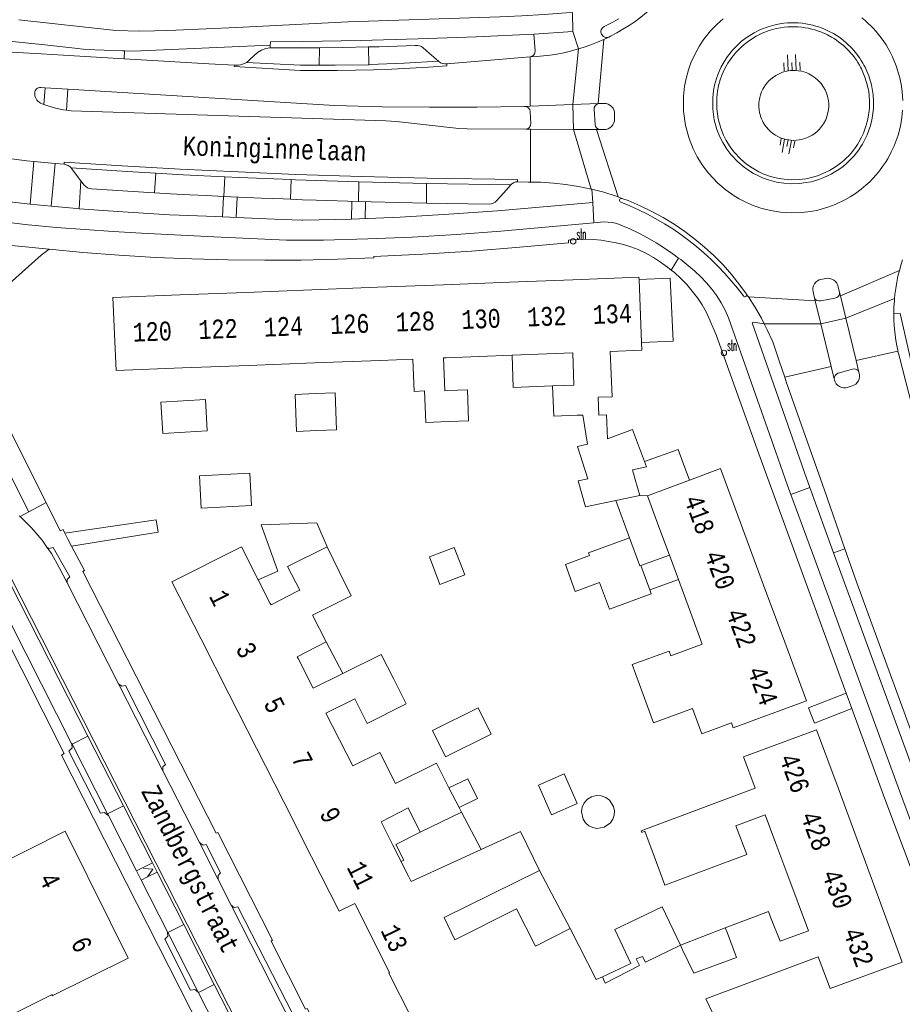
# Model space of a CAD drawing. Header units: metres. Extents: x 196790 to 198335, y 354523 to 356036.
# Tile 83 of 108: x 197816 to 197900, y 355072 to 355166. Entities that reach past the tile are written whole.
import ezdxf

# ---------------------------------------------------------------- set-up
doc = ezdxf.new("R2010")
doc.units = ezdxf.units.M
doc.linetypes.add('DGN Style 2', pattern=[186.027128, 111.616277, -74.410851])
doc.linetypes.add('DGN Style 3', pattern=[260.437979, 186.027128, -74.410851])
for name, color, linetype, lineweight in [('afdak', 252, 'DGN Style 2', 18), ('bij- of bedrijfsgebouw', 252, 'Continuous', 18), ('carport', 252, 'Continuous', 18), ('functiescheiding', 252, 'Continuous', 18), ('hoofdgebouw', 252, 'Continuous', 18), ('huisnummer BAG', 252, 'Continuous', 18), ('kant asfaltverharding', 252, 'Continuous', 18), ('kant betonverharding', 252, 'Continuous', 18), ('kant klinkerverharding', 252, 'Continuous', 18), ('kant tegelverharding', 252, 'Continuous', 18), ('molgoot', 252, 'DGN Style 3', 18), ('raster', 252, 'Continuous', 18), ('straatnaam', 252, 'Continuous', 18), ('straatnaambord', 252, 'Continuous', 18), ('T22_brandgang', 252, 'DGN Style 2', 18), ('taludlijn', 252, 'Continuous', 18), ('taludsymbool', 252, 'Continuous', 18), ('tuinhuis', 252, 'DGN Style 2', 18), ('vlakafsluiter grijs', 252, 'DGN Style 2', 18)]:
    doc.layers.add(name, color=color, linetype=linetype, lineweight=lineweight)
doc.styles.add('Style-Courier New', font='cour.ttf')
doc.styles.add('Style-simplex', font='simplex.shx')

# ---------------------------------------------------------------- blocks, each defined once
blk = doc.blocks.new('TA')
at = {"layer": 'taludsymbool', "linetype": 'Continuous', "lineweight": 0}
for p, q in [((-0.5, 0), (-0.5, -0.5)), ((-0.25, 0), (-0.25, -1)), ((0, 0), (0, -0.5)), ((0.25, 0), (0.25, -1)), ((0.5, 0), (0.5, -0.5))]:
    blk.add_line(p, q, dxfattribs=at)
blk = doc.blocks.new('S435')
at = {"layer": 'straatnaambord', "color": 7, "linetype": 'Continuous', "lineweight": 0}
blk.add_circle((0, 0), 0.263, dxfattribs=at)
blk.add_circle((0, 0), 0.263, dxfattribs=at)
at = {"layer": 'straatnaambord', "color": 7, "linetype": 'Continuous', "lineweight": 0, "style": 'Style-simplex', "width": 0.428569}
blk.add_text('stn', height=1.05, dxfattribs=at).set_placement((0.324, 0.185))

msp = doc.modelspace()

# ---------------------------------------------------------------- linework, layer by layer
at = {"layer": 'afdak'}
for p, q in [((197874.117, 355116.091), (197872.8, 355119.656)), ((197875.202, 355113.438), (197877.924, 355114.443)), ((197840.531, 355112.912), (197838.663, 355112.095)), ((197876.048, 355111.117), (197878.791, 355112.098)), ((197845.165, 355106.161), (197846.733, 355103.12)), ((197859.675, 355099.853), (197855.303, 355097.684)), ((197860.923, 355097.337), (197859.675, 355099.853)), ((197855.303, 355097.684), (197856.551, 355095.167)), ((197856.551, 355095.167), (197860.923, 355097.337)), ((197859.954, 355086.312), (197858.072, 355089.868)), ((197868.456, 355078.763), (197865.539, 355084.302)), ((197883.27, 355078.833), (197878.977, 355077.179))]:
    msp.add_line(p, q, dxfattribs=at)
at = {"layer": 'afdak', "flags": 128}
for points in [[(197875.027, 355140.778), (197878.01, 355140.913), (197878.283, 355134.887), (197875.27, 355134.751)], [(197862.913, 355133.535), (197863.012, 355130.458), (197866.781, 355130.61)], [(197840.531, 355112.912), (197838.955, 355117.326), (197844.262, 355117.525), (197845.232, 355115.232)], [(197856.881, 355092.202), (197858.674, 355093.073), (197859.596, 355091.173), (197857.841, 355090.321)], [(197854.116, 355087.973), (197851.804, 355086.804), (197852.576, 355085.277), (197852.323, 355085.149)], [(197878.977, 355077.179), (197877.25, 355080.824), (197872.704, 355078.67), (197874.24, 355075.426), (197871.556, 355074.155)]]:
    msp.add_lwpolyline(points, dxfattribs=at)
at = {"layer": 'bij- of bedrijfsgebouw'}
for p, q in [((197866.781, 355130.61), (197868.813, 355130.688)), ((197874.669, 355121.68), (197874.408, 355122.597)), ((197875.107, 355120.138), (197874.669, 355121.68)), ((197872.8, 355119.656), (197875.107, 355120.138)), ((197875.11, 355113.404), (197874.117, 355116.091)), ((197841.449, 355113.365), (197845.232, 355115.232)), ((197845.232, 355115.232), (197846.378, 355112.889)), ((197841.449, 355113.365), (197842.627, 355111.086)), ((197875.202, 355113.438), (197875.11, 355113.404)), ((197876.048, 355111.117), (197875.202, 355113.438)), ((197876.187, 355110.737), (197876.048, 355111.117)), ((197856.881, 355092.202), (197857.841, 355090.321)), ((197852.978, 355090.307), (197854.116, 355087.973)), ((197884.281, 355088.571), (197885.322, 355085.84)), ((197888.507, 355077.552), (197887.595, 355079.858)), ((197884.323, 355076), (197883.463, 355078.316))]:
    msp.add_line(p, q, dxfattribs=at)
at = {"layer": 'bij- of bedrijfsgebouw', "flags": 128}
for points in [[(197844.269, 355126.338), (197842.319, 355126.263), (197842.183, 355129.798), (197844.138, 355129.873)], [(197844.269, 355126.338), (197846.139, 355126.41), (197846.002, 355129.944), (197844.138, 355129.873)], [(197856.845, 355127.209), (197858.748, 355127.282), (197858.634, 355130.235), (197856.735, 355130.162)], [(197869.136, 355127.8), (197866.892, 355127.714), (197866.781, 355130.61)], [(197831.496, 355129.182), (197829.369, 355129.056), (197829.545, 355126.076), (197831.672, 355126.202)], [(197831.496, 355129.182), (197833.622, 355129.307), (197833.798, 355126.327), (197831.672, 355126.202)], [(197838.031, 355119.185), (197837.868, 355122.266), (197833.049, 355122.011), (197833.212, 355118.93), (197838.031, 355119.185)], [(197870.149, 355121.738), (197869.217, 355121.55), (197869.926, 355119.055), (197872.8, 355119.656)], [(197874.117, 355116.091), (197870.206, 355114.644), (197870.296, 355114.401), (197867.993, 355113.55), (197868.943, 355110.98), (197871.246, 355111.831)], [(197876.187, 355110.737), (197872.195, 355109.262), (197871.246, 355111.831)], [(197851.607, 355102.589), (197852.805, 355100.241), (197849.057, 355098.36), (197847.875, 355100.707)], [(197854.116, 355087.973), (197858.072, 355089.868), (197857.841, 355090.321)], [(197876.465, 355085.67), (197877.492, 355082.918), (197885.322, 355085.84)], [(197887.595, 355079.858), (197887.403, 355080.375), (197883.27, 355078.833), (197883.463, 355078.316)]]:
    msp.add_lwpolyline(points, dxfattribs=at)
at = {"layer": 'carport'}
for p, q in [((197879.234, 355123.236), (197879.841, 355121.606)), ((197875.829, 355120.114), (197875.107, 355120.138))]:
    msp.add_line(p, q, dxfattribs=at)
at = {"layer": 'carport', "flags": 128}
msp.add_lwpolyline([(197879.234, 355123.236), (197878.759, 355124.542), (197875.552, 355123.375)], dxfattribs=at)
at = {"layer": 'functiescheiding'}
for p, q in [((197871.676, 355163.721), (197871.119, 355157.583)), ((197844.518, 355162.919), (197844.488, 355161.261)), ((197849.182, 355162.998), (197849.217, 355161.306)), ((197869.255, 355162.813), (197868.699, 355157.49)), ((197864.628, 355162.062), (197864.643, 355157.334)), ((197868.758, 355155.115), (197868.699, 355157.49)), ((197864.65, 355155.135), (197864.667, 355150.086)), ((197868.758, 355155.115), (197870.464, 355149.422)), ((197870.978, 355155.104), (197873.05, 355148.663)), ((197828.876, 355150.94), (197828.749, 355149.06)), ((197835.383, 355148.719), (197835.468, 355150.6)), ((197841.749, 355148.453), (197841.804, 355150.331)), ((197848.225, 355148.239), (197848.277, 355150.119)), ((197854.721, 355148.08), (197854.742, 355149.967)), ((197894.253, 355139.227), (197899.893, 355141.652)), ((197885.472, 355139.116), (197891.849, 355138.745)), ((197894.773, 355137.09), (197899.429, 355138.96)), ((197892.386, 355136.551), (197886.988, 355136.537)), ((197892.386, 355136.551), (197894.773, 355137.09)), ((197899.758, 355133.94), (197895.763, 355133.023)), ((197893.382, 355132.477), (197888.937, 355131.457)), ((197820.888, 355096.362), (197822.4, 355097.137)), ((197820.853, 355096.344), (197820.888, 355096.362)), ((197825.789, 355090.472), (197824.273, 355089.704)), ((197824.273, 355089.704), (197824.203, 355089.668)), ((197830.033, 355078.372), (197831.548, 355079.144)), ((197830.006, 355078.358), (197830.033, 355078.372)), ((197834.464, 355073.407), (197832.966, 355072.655))]:
    msp.add_line(p, q, dxfattribs=at)
at = {"layer": 'hoofdgebouw'}
for p, q in [((197850.065, 355140.036), (197856.358, 355140.279)), ((197856.358, 355140.279), (197862.655, 355140.521)), ((197862.655, 355140.521), (197868.718, 355140.754)), ((197875.027, 355140.778), (197875.27, 355134.751)), ((197831.179, 355139.309), (197837.472, 355139.552)), ((197837.472, 355139.552), (197843.769, 355139.794)), ((197843.769, 355139.794), (197850.065, 355140.036)), ((197856.619, 355133.293), (197862.913, 355133.535)), ((197862.913, 355133.535), (197868.694, 355133.758)), ((197868.813, 355130.688), (197868.694, 355133.758)), ((197831.437, 355132.322), (197837.733, 355132.564)), ((197837.733, 355132.564), (197844.029, 355132.807)), ((197844.029, 355132.807), (197850.324, 355133.05)), ((197850.324, 355133.05), (197853.439, 355133.17)), ((197856.369, 355133.283), (197856.619, 355133.293)), ((197879.841, 355121.606), (197875.829, 355120.114)), ((197875.829, 355120.114), (197876.931, 355117.131)), ((197877.924, 355114.443), (197876.931, 355117.131)), ((197886.925, 355111.572), (197884.912, 355117.024)), ((197877.924, 355114.443), (197878.791, 355112.098)), ((197839.816, 355109.821), (197838.663, 355112.095)), ((197878.791, 355112.098), (197878.921, 355111.747)), ((197878.921, 355111.747), (197879.939, 355108.992)), ((197888.939, 355106.12), (197886.925, 355111.572)), ((197839.887, 355109.68), (197839.816, 355109.821)), ((197845.165, 355106.161), (197843.85, 355108.711)), ((197879.939, 355108.992), (197881.069, 355105.934)), ((197833.202, 355106.413), (197835.856, 355101.184)), ((197842.396, 355104.732), (197845.165, 355106.161)), ((197874.37, 355103.984), (197877.906, 355105.263)), ((197842.485, 355104.556), (197842.396, 355104.732)), ((197843.919, 355101.727), (197842.485, 355104.556)), ((197875.425, 355101.13), (197874.37, 355103.984)), ((197843.919, 355101.727), (197846.675, 355103.091)), ((197846.675, 355103.091), (197846.733, 355103.12)), ((197835.856, 355101.184), (197838.489, 355095.997)), ((197845.135, 355099.329), (197847.875, 355100.707)), ((197847.689, 355094.29), (197845.135, 355099.329)), ((197838.489, 355095.997), (197841.101, 355090.85)), ((197886.125, 355092.171), (197881.442, 355090.424)), ((197896.074, 355086.655), (197894.038, 355092.192)), ((197841.101, 355090.85), (197843.758, 355085.616)), ((197850.414, 355088.957), (197852.978, 355090.307)), ((197881.442, 355090.424), (197875.236, 355088.11)), ((197884.281, 355088.571), (197887.082, 355089.61)), ((197887.082, 355089.61), (197888.1, 355086.876)), ((197851.521, 355086.731), (197850.414, 355088.957)), ((197853.025, 355083.764), (197851.521, 355086.731)), ((197889.143, 355084.082), (197888.1, 355086.876)), ((197898.11, 355081.116), (197896.074, 355086.655)), ((197891.206, 355078.554), (197889.143, 355084.082)), ((197891.206, 355078.554), (197888.507, 355077.552)), ((197879.193, 355076.723), (197878.977, 355077.179)), ((197879.193, 355076.723), (197880.252, 355074.489)), ((197880.252, 355074.489), (197884.323, 355076)), ((197881.408, 355072.046), (197892.14, 355076.05)), ((197871.556, 355074.155), (197870.922, 355073.891)), ((197883.13, 355068.412), (197881.408, 355072.046))]:
    msp.add_line(p, q, dxfattribs=at)
at = {"layer": 'hoofdgebouw', "flags": 128}
for points in [[(197868.718, 355140.754), (197875.018, 355140.997), (197875.027, 355140.778)], [(197831.437, 355132.322), (197825.097, 355132.077), (197824.781, 355139.063), (197831.179, 355139.309)], [(197875.27, 355134.751), (197875.3, 355134.013), (197872.286, 355133.897)], [(197872.286, 355133.897), (197872.453, 355129.579), (197871.139, 355129.528), (197871.205, 355127.829), (197871.922, 355127.857), (197872.011, 355125.547), (197874.412, 355126.44), (197875.552, 355123.375)], [(197853.439, 355133.17), (197853.558, 355130.089), (197854.538, 355130.127), (197854.654, 355127.124), (197856.845, 355127.209)], [(197856.735, 355130.162), (197856.49, 355130.153), (197856.369, 355133.283)], [(197870.149, 355121.738), (197869.15, 355124.825), (197870.102, 355125.032), (197869.678, 355127.821), (197869.136, 355127.8)], [(197875.552, 355123.375), (197875.741, 355122.866), (197874.408, 355122.597)], [(197884.912, 355117.024), (197882.812, 355122.711), (197879.841, 355121.606)], [(197838.663, 355112.095), (197837.067, 355115.243), (197830.429, 355111.878), (197833.202, 355106.413)], [(197846.378, 355112.889), (197847.525, 355110.547), (197843.85, 355108.711)], [(197839.887, 355109.68), (197842.42, 355110.987), (197842.627, 355111.086)], [(197877.906, 355105.263), (197878.068, 355104.825), (197881.069, 355105.934)], [(197888.939, 355106.12), (197891.007, 355100.519), (197884.022, 355097.941), (197883.852, 355098.402)], [(197846.733, 355103.12), (197850.408, 355104.939), (197851.607, 355102.589)], [(197883.852, 355098.402), (197881.03, 355097.359), (197880.13, 355099.794), (197876.425, 355098.425), (197875.425, 355101.13)], [(197894.038, 355092.192), (197891.991, 355097.76), (197885.011, 355095.156), (197886.125, 355092.171)], [(197851.758, 355092.611), (197850.281, 355095.579), (197847.689, 355094.29)], [(197851.758, 355092.611), (197855.678, 355094.561), (197856.881, 355092.202)], [(197813.018, 355084.442), (197820.228, 355088.068), (197824.53, 355079.401)], [(197853.025, 355083.764), (197853.283, 355083.241), (197863.698, 355088.036), (197865.539, 355084.302), (197856.407, 355079.8)], [(197875.236, 355088.11), (197875.298, 355087.943), (197875.578, 355088.047), (197876.465, 355085.67)], [(197843.758, 355085.616), (197846.403, 355080.404), (197847.879, 355081.163), (197847.95, 355081.023)], [(197855.41, 355066.08), (197851.128, 355074.5), (197851.2, 355074.554), (197847.95, 355081.023)], [(197898.11, 355081.116), (197900.153, 355075.56), (197893.267, 355073.029), (197892.14, 355076.05)], [(197865.13, 355077.079), (197863.332, 355080.631), (197857.454, 355077.677), (197856.407, 355079.8)], [(197824.53, 355079.401), (197826.258, 355075.921), (197818.991, 355072.339), (197818.987, 355072.457), (197814.482, 355070.18)], [(197870.922, 355073.891), (197868.456, 355078.763), (197865.13, 355077.079)], [(197871.556, 355074.155), (197871.788, 355073.531), (197875.059, 355075.236), (197874.747, 355075.85), (197875.37, 355076.081), (197875.648, 355075.535), (197878.977, 355077.179)]]:
    msp.add_lwpolyline(points, dxfattribs=at)
at = {"layer": 'kant asfaltverharding'}
for p, q in [((197872.151, 355163.95), (197871.676, 355163.721)), ((197814.577, 355162.535), (197817.938, 355162.339)), ((197817.938, 355162.339), (197821.075, 355162.156)), ((197825.859, 355161.877), (197821.075, 355162.156)), ((197833.933, 355161.403), (197825.859, 355161.877)), ((197864.628, 355162.062), (197856.668, 355161.383)), ((197836.398, 355161.258), (197833.933, 355161.403)), ((197820.494, 355158.969), (197818.311, 355159.103)), ((197864.643, 355157.334), (197864.083, 355157.313)), ((197868.699, 355157.49), (197864.643, 355157.334)), ((197871.119, 355157.583), (197868.699, 355157.49)), ((197864.213, 355155.137), (197864.65, 355155.135)), ((197864.65, 355155.135), (197868.758, 355155.115)), ((197868.758, 355155.115), (197870.978, 355155.104)), ((197870.978, 355155.104), (197871.337, 355155.102)), ((197819.259, 355151.865), (197817.24, 355152.051)), ((197820.131, 355151.785), (197819.259, 355151.865)), ((197854.742, 355149.967), (197848.277, 355150.119)), ((197862.783, 355149.826), (197854.742, 355149.967)), ((197870.537, 355149.403), (197870.464, 355149.422)), ((197873.488, 355148.502), (197873.05, 355148.663)), ((197894.167, 355139.58), (197894.253, 355139.227)), ((197894.253, 355139.227), (197894.773, 355137.09)), ((197891.849, 355138.745), (197891.772, 355139.062)), ((197892.386, 355136.551), (197891.849, 355138.745)), ((197893.382, 355132.477), (197892.386, 355136.551)), ((197894.773, 355137.09), (197895.763, 355133.023)), ((197895.763, 355133.023), (197896.033, 355131.913)), ((197893.671, 355131.293), (197893.382, 355132.477)), ((197820.205, 355116.541), (197828.914, 355117.828)), ((197829.111, 355116.64), (197820.833, 355115.309)), ((197891.204, 355099.846), (197894.818, 355101.255)), ((197895.36, 355099.772), (197891.778, 355098.375))]:
    msp.add_line(p, q, dxfattribs=at)
at = {"layer": 'kant asfaltverharding', "flags": 128}
for points in [[(197872.151, 355163.95), (197872.294, 355164.019), (197872.902, 355164.34), (197873.498, 355164.685), (197874.082, 355165.052), (197874.653, 355165.442), (197875.208, 355165.852), (197875.746, 355166.284), (197876.268, 355166.734), (197876.771, 355167.203), (197877.255, 355167.688), (197877.718, 355168.19), (197878.161, 355168.707), (197878.583, 355169.237), (197878.982, 355169.779), (197879.358, 355170.332), (197879.712, 355170.894), (197880.043, 355171.465), (197880.351, 355172.042), (197880.635, 355172.625), (197880.897, 355173.212), (197881.135, 355173.802), (197881.163, 355173.891)], [(197900.194, 355156.968), (197900.127, 355156.271), (197899.982, 355155.427), (197899.762, 355154.575), (197899.39, 355153.548), (197899.122, 355152.963), (197898.777, 355152.324), (197898.556, 355151.964), (197898.286, 355151.564), (197897.997, 355151.175), (197897.684, 355150.793), (197897.356, 355150.428), (197897.054, 355150.121), (197896.692, 355149.784), (197896.236, 355149.402), (197895.708, 355149.011), (197895.192, 355148.675), (197894.685, 355148.385), (197893.766, 355147.948), (197893.065, 355147.685), (197892.109, 355147.414), (197891.445, 355147.282), (197890.546, 355147.173), (197889.545, 355147.144), (197888.543, 355147.21), (197887.595, 355147.363), (197886.655, 355147.605), (197885.777, 355147.918), (197885.09, 355148.228), (197884.6, 355148.486), (197884.108, 355148.781), (197883.364, 355149.301), (197882.55, 355149.993), (197881.667, 355150.933), (197881.131, 355151.639), (197880.595, 355152.495), (197880.201, 355153.272), (197879.816, 355154.242), (197879.475, 355155.489), (197879.283, 355156.869), (197879.278, 355158.294), (197879.384, 355159.257), (197879.529, 355159.999), (197879.756, 355160.821), (197879.989, 355161.472), (197880.354, 355162.292), (197880.805, 355163.104), (197881.226, 355163.737), (197881.857, 355164.531), (197882.479, 355165.181), (197883.054, 355165.694)], [(197896.313, 355165.778), (197896.624, 355165.517), (197896.924, 355165.245), (197897.16, 355165.016), (197897.377, 355164.791), (197897.664, 355164.472), (197897.903, 355164.186), (197898.147, 355163.87), (197898.404, 355163.508), (197898.613, 355163.188), (197898.817, 355162.849), (197898.968, 355162.578), (197899.102, 355162.319), (197899.236, 355162.042), (197899.59, 355161.184), (197899.932, 355160.035), (197900.086, 355159.251), (197900.158, 355158.704), (197900.211, 355157.871)], [(197871.676, 355163.721), (197871.05, 355163.448), (197870.417, 355163.199), (197869.778, 355162.975), (197869.255, 355162.813)], [(197869.255, 355162.813), (197869.135, 355162.776), (197868.489, 355162.601), (197867.841, 355162.452), (197867.194, 355162.326), (197866.548, 355162.225), (197865.904, 355162.148), (197865.263, 355162.093), (197864.628, 355162.062)], [(197836.398, 355161.258), (197836.591, 355161.249), (197836.788, 355161.261), (197836.984, 355161.294), (197837.177, 355161.35), (197837.362, 355161.426), (197837.542, 355161.525)], [(197837.542, 355161.525), (197842.716, 355161.271), (197844.488, 355161.261)], [(197844.488, 355161.261), (197846.008, 355161.253), (197849.217, 355161.306)], [(197849.217, 355161.306), (197849.301, 355161.308), (197852.591, 355161.437), (197855.877, 355161.64)], [(197856.668, 355161.383), (197856.47, 355161.378), (197856.271, 355161.414), (197856.084, 355161.491), (197855.92, 355161.603), (197855.877, 355161.64)], [(197818.2, 355157.514), (197817.88, 355157.644), (197817.756, 355157.712), (197817.64, 355157.801), (197817.536, 355157.91), (197817.45, 355158.034), (197817.384, 355158.171), (197817.341, 355158.315), (197817.32, 355158.46), (197817.322, 355158.601), (197817.332, 355158.701), (197817.363, 355158.804), (197817.417, 355158.903), (197817.492, 355158.989), (197817.584, 355159.058), (197817.686, 355159.104), (197817.791, 355159.127), (197817.892, 355159.129), (197818.311, 355159.103)], [(197820.494, 355158.969), (197845.962, 355157.407), (197850.491, 355157.292), (197855.022, 355157.238), (197859.553, 355157.245), (197864.083, 355157.313)], [(197818.2, 355157.514), (197818.578, 355157.361), (197819.301, 355157.142), (197820.042, 355156.99), (197820.345, 355156.956)], [(197871.337, 355155.102), (197871.699, 355155.1), (197871.881, 355155.118), (197872.066, 355155.174), (197872.244, 355155.269), (197872.402, 355155.4), (197872.53, 355155.562), (197872.62, 355155.742), (197872.671, 355155.929), (197872.685, 355156.111), (197872.689, 355156.607), (197872.68, 355156.789), (197872.633, 355156.976), (197872.544, 355157.159), (197872.415, 355157.321), (197872.254, 355157.452), (197872.073, 355157.544), (197871.885, 355157.594), (197871.704, 355157.605), (197871.119, 355157.583)], [(197864.213, 355155.137), (197858.61, 355155.165), (197857.828, 355155.221), (197851.856, 355155.872), (197850.85, 355155.937), (197820.79, 355156.905), (197820.345, 355156.956)], [(197817.24, 355152.051), (197816.569, 355152.113), (197814.396, 355152.391), (197814.106, 355152.373), (197813.813, 355152.333), (197813.518, 355152.27), (197813.224, 355152.183), (197812.934, 355152.072), (197812.651, 355151.937), (197812.379, 355151.779), (197812.118, 355151.599), (197811.874, 355151.399), (197811.646, 355151.18), (197811.438, 355150.946), (197811.252, 355150.698), (197811.087, 355150.44), (197810.944, 355150.174), (197810.825, 355149.902), (197810.728, 355149.629), (197810.697, 355149.492)], [(197820.131, 355151.785), (197820.332, 355151.747), (197820.524, 355151.664), (197820.693, 355151.542), (197820.787, 355151.436)], [(197828.876, 355150.94), (197826.143, 355151.094), (197820.787, 355151.436)], [(197835.468, 355150.6), (197831.497, 355150.792), (197828.876, 355150.94)], [(197841.804, 355150.331), (197836.854, 355150.533), (197835.468, 355150.6)], [(197848.277, 355150.119), (197842.212, 355150.316), (197841.804, 355150.331)], [(197863.436, 355150.124), (197863.243, 355150.098), (197863.056, 355150.03), (197862.887, 355149.924), (197862.783, 355149.826)], [(197864.667, 355150.086), (197864.444, 355150.089), (197863.436, 355150.124)], [(197870.464, 355149.422), (197869.262, 355149.674), (197868.054, 355149.866), (197866.846, 355149.998), (197865.641, 355150.073), (197864.667, 355150.086)], [(197873.05, 355148.663), (197872.837, 355148.742), (197871.657, 355149.112), (197870.537, 355149.403)], [(197885.3, 355139.367), (197884.664, 355140.25), (197883.879, 355141.232), (197883.048, 355142.171), (197882.175, 355143.064), (197881.291, 355143.872), (197880.363, 355144.643), (197879.391, 355145.374), (197878.38, 355146.061), (197877.331, 355146.702), (197876.249, 355147.292), (197875.137, 355147.831), (197873.998, 355148.314), (197873.488, 355148.502)], [(197900.187, 355142.649), (197900.056, 355142.233), (197899.893, 355141.652)], [(197899.893, 355141.652), (197899.758, 355141.095), (197899.64, 355140.516), (197899.542, 355139.931), (197899.465, 355139.343), (197899.429, 355138.96)], [(197891.772, 355139.062), (197891.75, 355139.154), (197891.656, 355139.596), (197891.629, 355139.776), (197891.637, 355139.969), (197891.686, 355140.165), (197891.776, 355140.351), (197891.903, 355140.513), (197892.057, 355140.643), (197892.227, 355140.735), (197892.401, 355140.79), (197892.88, 355140.874), (197893.063, 355140.891), (197893.258, 355140.871), (197893.452, 355140.812), (197893.634, 355140.711), (197893.792, 355140.576), (197893.916, 355140.414), (197894.002, 355140.239), (197894.05, 355140.061), (197894.167, 355139.58)], [(197885.472, 355139.116), (197885.4, 355139.228), (197885.3, 355139.367)], [(197886.988, 355136.537), (197886.71, 355137.081), (197886.083, 355138.17), (197885.472, 355139.116)], [(197899.429, 355138.96), (197899.409, 355138.751), (197899.375, 355138.157), (197899.362, 355137.562), (197899.362, 355137.506)], [(197899.758, 355133.94), (197899.734, 355134.04), (197899.62, 355134.615), (197899.527, 355135.197), (197899.454, 355135.784), (197899.402, 355136.374), (197899.371, 355136.967), (197899.362, 355137.506)], [(197888.937, 355131.457), (197888.451, 355132.921), (197887.794, 355134.825), (197887.281, 355135.965), (197886.988, 355136.537)], [(197903.061, 355121.192), (197902.347, 355123.813), (197899.868, 355133.471), (197899.758, 355133.94)], [(197893.671, 355131.293), (197893.705, 355131.156), (197893.764, 355130.985), (197893.861, 355130.818), (197893.995, 355130.668), (197894.162, 355130.546), (197894.35, 355130.463), (197894.547, 355130.421), (197894.74, 355130.421), (197894.918, 355130.455), (197895.391, 355130.618), (197895.557, 355130.685), (197895.718, 355130.788), (197895.86, 355130.925), (197895.974, 355131.092), (197896.051, 355131.279), (197896.088, 355131.474), (197896.086, 355131.664), (197896.051, 355131.84), (197896.033, 355131.913)], [(197894.693, 355115.032), (197892.733, 355120.662), (197889.085, 355131.01), (197888.937, 355131.457)], [(197921.773, 355047.551), (197920.182, 355050.765), (197918.942, 355053.317), (197917.729, 355055.881), (197916.575, 355058.387), (197915.446, 355060.905), (197914.336, 355063.431), (197913.237, 355065.962), (197912.164, 355068.468), (197911.106, 355070.98), (197910.063, 355073.498), (197909.034, 355076.022), (197905.541, 355085.273), (197902.723, 355092.918), (197895.838, 355111.794), (197894.693, 355115.032)]]:
    msp.add_lwpolyline(points, dxfattribs=at)
at = {"layer": 'kant betonverharding', "flags": 128}
for points in [[(197889.753, 355165.311), (197890.05, 355165.305), (197890.252, 355165.294), (197890.604, 355165.262), (197890.95, 355165.215), (197891.264, 355165.158), (197891.625, 355165.076), (197891.911, 355164.997), (197892.179, 355164.913), (197892.523, 355164.788), (197892.74, 355164.7), (197893, 355164.584), (197893.201, 355164.486), (197893.586, 355164.278), (197893.854, 355164.115), (197894.098, 355163.954), (197894.352, 355163.772), (197894.561, 355163.609), (197894.791, 355163.416), (197895.015, 355163.213), (197895.185, 355163.047), (197895.338, 355162.889), (197895.557, 355162.646), (197895.728, 355162.441), (197895.907, 355162.209), (197896.099, 355161.938), (197896.25, 355161.707), (197896.403, 355161.453), (197896.512, 355161.258), (197896.609, 355161.069), (197896.69, 355160.903), (197896.958, 355160.252), (197897.222, 355159.366), (197897.333, 355158.801), (197897.381, 355158.434), (197897.421, 355157.809), (197897.408, 355157.129), (197897.361, 355156.64), (197897.253, 355156.013), (197897.095, 355155.4), (197896.807, 355154.605), (197896.625, 355154.208), (197896.36, 355153.716), (197896.211, 355153.473), (197896.011, 355153.176), (197895.798, 355152.891), (197895.568, 355152.61), (197895.325, 355152.34), (197895.109, 355152.12), (197894.845, 355151.875), (197894.509, 355151.592), (197894.116, 355151.301), (197893.737, 355151.055), (197893.392, 355150.857), (197892.676, 355150.517), (197892.193, 355150.336), (197891.456, 355150.127), (197891.005, 355150.038), (197890.337, 355149.957), (197889.595, 355149.935), (197888.858, 355149.983), (197888.166, 355150.095), (197887.473, 355150.273), (197886.82, 355150.506), (197886.315, 355150.734), (197885.968, 355150.917), (197885.625, 355151.122), (197885.07, 355151.511), (197884.476, 355152.015), (197883.8, 355152.736), (197883.427, 355153.226), (197883.025, 355153.869), (197882.745, 355154.42), (197882.464, 355155.127), (197882.212, 355156.051), (197882.07, 355157.067), (197882.066, 355158.145), (197882.143, 355158.835), (197882.245, 355159.359), (197882.416, 355159.979), (197882.579, 355160.434), (197882.852, 355161.046), (197883.189, 355161.654), (197883.482, 355162.095), (197883.96, 355162.696), (197884.417, 355163.174), (197884.825, 355163.538), (197885.364, 355163.946), (197886.014, 355164.348), (197886.641, 355164.659), (197887.353, 355164.931), (197888.036, 355165.12), (197888.478, 355165.207), (197888.85, 355165.26), (197889.213, 355165.293), (197889.753, 355165.311)], [(197889.756, 355164.931), (197890.036, 355164.925), (197890.224, 355164.915), (197890.561, 355164.884), (197890.89, 355164.839), (197891.188, 355164.785), (197891.532, 355164.707), (197891.803, 355164.633), (197892.058, 355164.552), (197892.387, 355164.433), (197892.591, 355164.35), (197892.839, 355164.24), (197893.027, 355164.148), (197893.397, 355163.948), (197893.651, 355163.794), (197893.882, 355163.641), (197894.124, 355163.467), (197894.322, 355163.313), (197894.541, 355163.13), (197894.755, 355162.936), (197894.916, 355162.779), (197895.06, 355162.629), (197895.269, 355162.397), (197895.431, 355162.203), (197895.601, 355161.983), (197895.785, 355161.724), (197895.928, 355161.505), (197896.074, 355161.263), (197896.177, 355161.078), (197896.269, 355160.899), (197896.343, 355160.748), (197896.599, 355160.125), (197896.853, 355159.275), (197896.958, 355158.74), (197897.003, 355158.398), (197897.041, 355157.801), (197897.028, 355157.151), (197896.984, 355156.691), (197896.882, 355156.093), (197896.732, 355155.512), (197896.455, 355154.749), (197896.285, 355154.377), (197896.031, 355153.906), (197895.891, 355153.679), (197895.7, 355153.396), (197895.499, 355153.125), (197895.28, 355152.858), (197895.048, 355152.6), (197894.844, 355152.393), (197894.594, 355152.16), (197894.273, 355151.891), (197893.899, 355151.613), (197893.539, 355151.379), (197893.216, 355151.194), (197892.527, 355150.867), (197892.075, 355150.697), (197891.367, 355150.497), (197890.945, 355150.413), (197890.308, 355150.336), (197889.602, 355150.315), (197888.901, 355150.361), (197888.244, 355150.467), (197887.584, 355150.637), (197886.962, 355150.859), (197886.482, 355151.076), (197886.154, 355151.248), (197885.831, 355151.442), (197885.302, 355151.812), (197884.738, 355152.291), (197884.09, 355152.981), (197883.74, 355153.442), (197883.356, 355154.056), (197883.092, 355154.576), (197882.825, 355155.248), (197882.585, 355156.128), (197882.45, 355157.094), (197882.446, 355158.125), (197882.519, 355158.778), (197882.615, 355159.272), (197882.779, 355159.864), (197882.932, 355160.293), (197883.192, 355160.876), (197883.514, 355161.456), (197883.79, 355161.871), (197884.247, 355162.446), (197884.681, 355162.9), (197885.067, 355163.244), (197885.58, 355163.632), (197886.199, 355164.016), (197886.793, 355164.31), (197887.472, 355164.569), (197888.123, 355164.75), (197888.541, 355164.833), (197888.893, 355164.882), (197889.236, 355164.914), (197889.756, 355164.931)], [(197885.3, 355139.367), (197885.312, 355139.317), (197885.303, 355139.251), (197885.269, 355139.193), (197885.221, 355139.153), (197885.161, 355139.134), (197885.094, 355139.138), (197885.034, 355139.167), (197884.991, 355139.212), (197884.429, 355139.945), (197883.84, 355140.66), (197883.223, 355141.357), (197882.581, 355142.035), (197881.914, 355142.691), (197881.222, 355143.324), (197880.508, 355143.933), (197879.773, 355144.518), (197879.017, 355145.075), (197878.243, 355145.606), (197877.451, 355146.108), (197876.644, 355146.582), (197875.823, 355147.025), (197874.989, 355147.439), (197874.145, 355147.821), (197873.291, 355148.173), (197873.232, 355148.2), (197873.185, 355148.252), (197873.161, 355148.319), (197873.165, 355148.384), (197873.193, 355148.442), (197873.245, 355148.49), (197873.311, 355148.513), (197873.488, 355148.502)]]:
    msp.add_lwpolyline(points, dxfattribs=at)
at = {"layer": 'kant klinkerverharding'}
for p, q in [((197825.9, 355162.617), (197825.859, 355161.877)), ((197828.749, 355149.06), (197830.293, 355148.978)), ((197830.293, 355148.978), (197832.13, 355148.88)), ((197841.048, 355148.479), (197841.749, 355148.453)), ((197841.749, 355148.453), (197842.877, 355148.407)), ((197815.851, 355118.199), (197815.923, 355118.135)), ((197814.91, 355111.871), (197822.4, 355097.137)), ((197825.327, 355102.14), (197820.421, 355111.786)), ((197829.561, 355093.816), (197825.327, 355102.14)), ((197822.4, 355097.137), (197825.789, 355090.472)), ((197820.853, 355096.344), (197820.843, 355096.451)), ((197820.888, 355096.362), (197820.843, 355096.451)), ((197824.273, 355089.704), (197820.888, 355096.362)), ((197833.042, 355086.971), (197829.561, 355093.816)), ((197825.789, 355090.472), (197828.559, 355085.024)), ((197824.353, 355089.545), (197824.203, 355089.668)), ((197824.353, 355089.545), (197824.273, 355089.704)), ((197827.037, 355084.266), (197824.353, 355089.545)), ((197834.844, 355083.428), (197833.042, 355086.971)), ((197827.037, 355084.266), (197828.559, 355085.024)), ((197828.559, 355085.024), (197829.001, 355084.153)), ((197827.488, 355083.379), (197827.037, 355084.266)), ((197828.1, 355083.692), (197827.488, 355083.379)), ((197829.001, 355084.153), (197828.1, 355083.692)), ((197829.001, 355084.153), (197831.548, 355079.144)), ((197830.001, 355078.435), (197827.488, 355083.379)), ((197836.082, 355080.994), (197834.844, 355083.428)), ((197841.721, 355069.907), (197836.082, 355080.994)), ((197831.548, 355079.144), (197834.464, 355073.407)), ((197830.006, 355078.358), (197830.001, 355078.435)), ((197830.033, 355078.372), (197830.001, 355078.435)), ((197832.921, 355072.691), (197830.033, 355078.372)), ((197834.464, 355073.407), (197836.665, 355069.078)), ((197835.124, 355068.356), (197832.921, 355072.691)), ((197832.966, 355072.655), (197832.921, 355072.691))]:
    msp.add_line(p, q, dxfattribs=at)
at = {"layer": 'kant klinkerverharding', "flags": 128}
for points in [[(197839.815, 355162.925), (197839.391, 355162.847), (197838.981, 355162.693), (197838.604, 355162.47), (197838.278, 355162.188), (197837.844, 355161.761), (197837.698, 355161.634), (197837.542, 355161.525)], [(197844.518, 355162.919), (197843.279, 355162.908), (197839.815, 355162.925)], [(197844.518, 355162.919), (197846.743, 355162.94), (197849.182, 355162.998)], [(197849.182, 355162.998), (197850.206, 355163.022), (197853.667, 355163.153), (197853.863, 355163.151), (197854.058, 355163.109), (197854.241, 355163.029), (197854.402, 355162.917), (197854.991, 355162.404), (197855.877, 355161.64)], [(197821.734, 355150.21), (197820.829, 355151.389), (197820.787, 355151.436)], [(197821.734, 355150.21), (197822.051, 355149.797), (197822.186, 355149.653), (197822.354, 355149.539), (197822.542, 355149.465), (197822.737, 355149.435), (197828.219, 355149.091), (197828.749, 355149.06)], [(197854.721, 355148.08), (197860.708, 355147.985), (197860.906, 355148.002), (197861.101, 355148.059), (197861.28, 355148.156), (197861.432, 355148.284), (197862.075, 355149.03), (197862.783, 355149.826)], [(197835.383, 355148.719), (197833.704, 355148.795), (197832.13, 355148.88)], [(197835.383, 355148.719), (197838.956, 355148.558), (197841.048, 355148.479)], [(197842.877, 355148.407), (197844.21, 355148.36), (197848.225, 355148.239)], [(197848.225, 355148.239), (197849.465, 355148.201), (197854.721, 355148.08)], [(197818.486, 355115.208), (197818.023, 355115.871), (197817.023, 355117.054), (197815.923, 355118.135)], [(197818.486, 355115.208), (197818.658, 355115.074), (197819.075, 355115.163), (197819.907, 355113.693), (197820.678, 355112.359), (197820.417, 355112.104), (197820.421, 355111.786)], [(197820.421, 355111.786), (197819.671, 355113.26), (197818.909, 355114.601), (197818.486, 355115.208)], [(197820.843, 355096.451), (197813.61, 355110.681), (197813.592, 355110.919), (197813.755, 355111.104)], [(197825.327, 355102.14), (197825.625, 355101.909), (197825.982, 355101.976), (197829.817, 355094.448), (197829.546, 355094.199), (197829.561, 355093.816)], [(197824.203, 355089.668), (197823.991, 355089.841), (197823.604, 355089.776), (197820.592, 355095.718), (197820.883, 355096.017), (197820.853, 355096.344)], [(197833.042, 355086.971), (197833.402, 355086.728), (197833.699, 355086.778), (197835.07, 355084.069), (197834.823, 355083.825), (197834.844, 355083.428)], [(197836.082, 355080.994), (197836.375, 355080.766), (197836.725, 355080.839), (197841.995, 355070.506), (197841.729, 355070.308), (197841.721, 355069.907)], [(197832.921, 355072.691), (197832.621, 355072.93), (197832.21, 355072.88), (197829.757, 355077.735), (197830.03, 355078.013), (197830.006, 355078.358)]]:
    msp.add_lwpolyline(points, dxfattribs=at)
at = {"layer": 'kant tegelverharding'}
for p, q in [((197815.806, 355165.588), (197825.054, 355164.579)), ((197830.786, 355164.608), (197828.771, 355164.553)), ((197830.786, 355164.608), (197836.581, 355164.869)), ((197864.984, 355164.224), (197868.712, 355164.477)), ((197868.712, 355164.477), (197869.255, 355162.813)), ((197821.139, 355162.879), (197818.001, 355163.223)), ((197839.815, 355163.171), (197839.815, 355162.925)), ((197818.311, 355159.103), (197818.2, 355157.514)), ((197820.345, 355156.956), (197820.494, 355158.969)), ((197816.873, 355147.97), (197817.24, 355152.051)), ((197819.259, 355151.865), (197818.878, 355147.787)), ((197821.573, 355147.544), (197821.734, 355150.21)), ((197816.873, 355147.97), (197811.167, 355148.628)), ((197835.334, 355148.719), (197835.262, 355146.77)), ((197836.551, 355146.701), (197836.651, 355148.648)), ((197870.537, 355149.403), (197870.608, 355148.141)), ((197818.878, 355147.787), (197816.873, 355147.97)), ((197847.603, 355148.237), (197847.556, 355146.546)), ((197848.867, 355146.584), (197848.906, 355148.208)), ((197832.032, 355146.893), (197830.184, 355146.972)), ((197842.821, 355146.444), (197840.959, 355146.515)), ((197894.818, 355101.255), (197886.465, 355124.119)), ((197891.349, 355120.909), (197893.607, 355114.664)), ((197889.53, 355120.219), (197891.809, 355114.008)), ((197815.923, 355118.135), (197816.755, 355118.584)), ((197893.607, 355114.664), (197894.693, 355115.032)), ((197895.36, 355099.772), (197894.818, 355101.255))]:
    msp.add_line(p, q, dxfattribs=at)
at = {"layer": 'kant tegelverharding', "flags": 128}
for points in [[(197836.581, 355164.869), (197847.249, 355165.395), (197861.742, 355165.881), (197863.852, 355165.984), (197865.96, 355166.108), (197868.067, 355166.252), (197868.662, 355166.298)], [(197873.087, 355165.702), (197872.398, 355165.308), (197871.698, 355164.949), (197871.535, 355164.827), (197871.47, 355164.739), (197871.422, 355164.638), (197871.396, 355164.53), (197871.393, 355164.42), (197871.443, 355164.223), (197871.562, 355164.058), (197871.648, 355163.991), (197871.748, 355163.941), (197871.856, 355163.913), (197871.966, 355163.907), (197872.151, 355163.95)], [(197825.054, 355164.579), (197827.328, 355164.498), (197828.771, 355164.553)], [(197864.984, 355164.224), (197859.468, 355163.98), (197853.949, 355163.78), (197848.43, 355163.625), (197842.909, 355163.513), (197839.827, 355163.5), (197839.815, 355163.171)], [(197864.984, 355164.224), (197865.116, 355162.624), (197865.087, 355162.43), (197865.044, 355162.335), (197864.982, 355162.248), (197864.904, 355162.174), (197864.816, 355162.118), (197864.628, 355162.062)], [(197814.577, 355162.535), (197814.601, 355163.037), (197814.783, 355163.41), (197815.18, 355163.532), (197818.001, 355163.223)], [(197825.9, 355162.617), (197825.704, 355162.619), (197822.215, 355162.761), (197821.139, 355162.879)], [(197839.815, 355163.171), (197826.719, 355162.609), (197825.9, 355162.617)], [(197864.213, 355155.137), (197864.394, 355155.188), (197864.48, 355155.242), (197864.555, 355155.312), (197864.614, 355155.396), (197864.655, 355155.488), (197864.681, 355155.674), (197864.645, 355156.821), (197864.592, 355157.01), (197864.536, 355157.1), (197864.463, 355157.178), (197864.376, 355157.241), (197864.28, 355157.284), (197864.083, 355157.313)], [(197871.337, 355155.102), (197871.159, 355155.145), (197870.998, 355155.254), (197870.887, 355155.415), (197870.843, 355155.593), (197870.744, 355157.05), (197870.757, 355157.221), (197870.833, 355157.386), (197870.964, 355157.514), (197871.119, 355157.583)], [(197821.573, 355147.544), (197821.358, 355147.561), (197818.878, 355147.787)], [(197870.608, 355148.141), (197861.515, 355147.349), (197856.871, 355147.006), (197852.222, 355146.741), (197847.569, 355146.552), (197842.914, 355146.441), (197842.821, 355146.444)], [(197810.063, 355146.807), (197816.697, 355146.009), (197819.395, 355145.762), (197822.095, 355145.548), (197824.798, 355145.368), (197827.503, 355145.221), (197834.436, 355144.858), (197841.371, 355144.547), (197843.137, 355144.523), (197844.904, 355144.538), (197849.139, 355144.649), (197853.373, 355144.831), (197857.603, 355145.084), (197861.827, 355145.407), (197870.718, 355146.189)], [(197830.184, 355146.972), (197825.751, 355147.233), (197821.573, 355147.544)], [(197840.959, 355146.515), (197838.731, 355146.599), (197834.55, 355146.785), (197832.032, 355146.893)], [(197870.718, 355146.189), (197871.681, 355146.274), (197872.088, 355146.266), (197872.495, 355146.215), (197872.894, 355146.12), (197873.278, 355145.985), (197874.148, 355145.613), (197875.004, 355145.206), (197875.845, 355144.765), (197876.668, 355144.29), (197877.472, 355143.783), (197878.255, 355143.245), (197878.811, 355142.83)], [(197878.104, 355141.684), (197877.761, 355141.964), (197877.093, 355142.45), (197876.398, 355142.896), (197875.681, 355143.299), (197874.945, 355143.658), (197874.258, 355143.901), (197873.558, 355144.111), (197872.846, 355144.285), (197872.125, 355144.424), (197871.398, 355144.526), (197870.668, 355144.592), (197869.937, 355144.621), (197869.209, 355144.613), (197868.288, 355144.528), (197868.3, 355144.295), (197863.662, 355143.858), (197859.018, 355143.491), (197854.369, 355143.193), (197849.716, 355142.964), (197849.708, 355142.839), (197846.234, 355142.711), (197842.758, 355142.638), (197839.28, 355142.62), (197835.802, 355142.656), (197832.324, 355142.747), (197828.849, 355142.892), (197825.378, 355143.091), (197821.911, 355143.345), (197818.712, 355143.693)], [(197818.712, 355143.693), (197817.946, 355143.091), (197814.924, 355140.386)], [(197878.811, 355142.83), (197879.014, 355142.678), (197880.358, 355141.586), (197880.938, 355141.048), (197881.483, 355140.471), (197881.989, 355139.857), (197882.455, 355139.212), (197882.875, 355138.538), (197883.249, 355137.842), (197883.575, 355137.127), (197888.077, 355124.272), (197889.211, 355121.09), (197889.53, 355120.219)], [(197886.465, 355124.119), (197882.386, 355135.483), (197881.785, 355136.889), (197881.458, 355137.633), (197881.068, 355138.35), (197880.617, 355139.03), (197880.112, 355139.667), (197879.579, 355140.288), (197879.008, 355140.88), (197878.401, 355141.44), (197878.104, 355141.684)], [(197814.924, 355140.386), (197814.579, 355139.882), (197813.655, 355128.902), (197814.649, 355126.967), (197818.4, 355119.472)], [(197894.167, 355139.58), (197894.167, 355139.391), (197894.135, 355139.291), (197894.081, 355139.199), (197894.009, 355139.12), (197893.923, 355139.061), (197893.739, 355139.006), (197892.377, 355138.739), (197892.197, 355138.725), (197892.011, 355138.783), (197891.861, 355138.905), (197891.772, 355139.062)], [(197903.123, 355124.465), (197902.547, 355126.566), (197902.002, 355128.675), (197901.488, 355130.792), (197901.004, 355132.916), (197899.956, 355137.532), (197899.362, 355137.506)], [(197886.988, 355136.537), (197885.953, 355136.687), (197885.819, 355136.624), (197890.837, 355122.326), (197891.349, 355120.909)], [(197896.033, 355131.913), (197895.943, 355132.073), (197895.871, 355132.14), (197895.783, 355132.193), (197895.687, 355132.225), (197895.589, 355132.235), (197895.409, 355132.2), (197894.049, 355131.813), (197893.897, 355131.742), (197893.77, 355131.619), (197893.692, 355131.46), (197893.671, 355131.293)], [(197816.755, 355118.584), (197813.22, 355125.515), (197812.821, 355126.31), (197811.458, 355126.413)], [(197818.4, 355119.472), (197819.763, 355116.749), (197820.036, 355116.883), (197820.205, 355116.541)], [(197820.205, 355116.541), (197820.489, 355115.968), (197820.833, 355115.309)], [(197820.833, 355115.309), (197822.06, 355112.963), (197821.908, 355112.866), (197834.647, 355087.867), (197834.807, 355087.949), (197840.041, 355077.64), (197839.898, 355077.551), (197843.178, 355071.039), (197843.35, 355071.12), (197847.703, 355062.568), (197850.321, 355057.155), (197850.189, 355057.103), (197852.113, 355053.29), (197852.4, 355053.405), (197856.737, 355044.888), (197856.762, 355044.843)], [(197928.257, 355028.526), (197925.769, 355033.225), (197923.312, 355037.939), (197920.756, 355042.897), (197919.493, 355045.383), (197918.253, 355047.881), (197917.154, 355050.144), (197916.071, 355052.415), (197915.005, 355054.693), (197913.954, 355056.979), (197912.92, 355059.272), (197911.903, 355061.572), (197910.9, 355063.879), (197909.907, 355066.19), (197908.877, 355068.618), (197907.859, 355071.052), (197906.854, 355073.49), (197905.862, 355075.934), (197902.727, 355084.276), (197899.908, 355091.922), (197891.809, 355114.008)], [(197920.836, 355047.069), (197919.203, 355050.365), (197917.96, 355052.92), (197916.746, 355055.489), (197915.6, 355057.985), (197914.48, 355060.494), (197913.379, 355063.011), (197912.289, 355065.532), (197911.208, 355068.067), (197910.142, 355070.609), (197909.09, 355073.157), (197908.054, 355075.711), (197904.738, 355084.392), (197901.731, 355092.524), (197893.607, 355114.664)], [(197810.934, 355111.923), (197811.91, 355111.417), (197812.039, 355111.478), (197820.137, 355095.485), (197819.882, 355095.32), (197836.343, 355062.914), (197838.072, 355059.15), (197838.652, 355057.634)], [(197927.493, 355026.646), (197926.199, 355029.064), (197923.639, 355033.914), (197922.372, 355036.346), (197919.729, 355041.477), (197918.423, 355044.05), (197917.137, 355046.633), (197915.967, 355049.02), (197914.809, 355051.412), (197913.668, 355053.813), (197912.55, 355056.225), (197911.499, 355058.549), (197910.472, 355060.884), (197908.457, 355065.57), (197907.423, 355068.016), (197906.402, 355070.468), (197905.394, 355072.925), (197904.399, 355075.388), (197903.223, 355078.522), (197902.071, 355081.664), (197898.515, 355091.138), (197895.36, 355099.772)]]:
    msp.add_lwpolyline(points, dxfattribs=at)
at = {"layer": 'molgoot', "flags": 128}
for points in [[(197836.398, 355161.258), (197836.369, 355161.127), (197842.686, 355160.762), (197844.436, 355160.744), (197846.187, 355160.747), (197847.938, 355160.77), (197849.688, 355160.813), (197851.438, 355160.877), (197853.187, 355160.962), (197854.934, 355161.067), (197856.68, 355161.192), (197856.668, 355161.383)], [(197863.436, 355150.124), (197863.43, 355150.345), (197854.787, 355150.468), (197848.528, 355150.62), (197842.27, 355150.827), (197836.735, 355151.056), (197831.201, 355151.327), (197825.67, 355151.642), (197820.141, 355152), (197820.131, 355151.785)], [(197814.86, 355112.212), (197815.045, 355112.297), (197849.089, 355045.31)]]:
    msp.add_lwpolyline(points, dxfattribs=at)
at = {"layer": 'raster', "flags": 128}
msp.add_lwpolyline([(197828.1, 355083.692), (197828.596, 355084.443), (197827.721, 355084.503)], dxfattribs=at)
at = {"layer": 'T22_brandgang'}
for p, q in [((197829.111, 355116.64), (197828.914, 355117.828)), ((197891.778, 355098.375), (197891.204, 355099.846))]:
    msp.add_line(p, q, dxfattribs=at)
at = {"layer": 'taludlijn', "flags": 128}
msp.add_lwpolyline([(197886.548, 355156.698), (197886.494, 355157.016), (197886.474, 355157.255), (197886.476, 355157.613), (197886.503, 355157.882), (197886.556, 355158.166), (197886.628, 355158.429), (197886.731, 355158.71), (197886.847, 355158.956), (197886.945, 355159.131), (197887.099, 355159.365), (197887.257, 355159.568), (197887.436, 355159.764), (197887.769, 355160.059), (197888.082, 355160.273), (197888.406, 355160.445), (197888.736, 355160.577), (197889.105, 355160.679), (197889.487, 355160.738), (197889.91, 355160.752), (197890.234, 355160.727), (197890.547, 355160.671), (197890.976, 355160.544), (197891.247, 355160.428), (197891.576, 355160.248), (197891.861, 355160.049), (197892.119, 355159.826), (197892.421, 355159.495), (197892.655, 355159.162), (197892.802, 355158.895), (197892.937, 355158.584), (197893.029, 355158.3), (197893.121, 355157.836), (197893.143, 355157.605), (197893.141, 355157.201), (197893.101, 355156.856), (197893.004, 355156.443), (197892.857, 355156.052), (197892.65, 355155.661), (197892.465, 355155.391), (197892.266, 355155.154), (197892.06, 355154.949), (197891.802, 355154.736), (197891.555, 355154.569), (197891.246, 355154.401), (197890.957, 355154.28), (197890.535, 355154.156), (197890.321, 355154.116), (197890.056, 355154.085), (197889.754, 355154.076), (197889.54, 355154.087), (197889.329, 355154.111), (197889.045, 355154.165), (197888.758, 355154.246), (197888.537, 355154.328), (197888.29, 355154.441), (197888.068, 355154.566), (197887.803, 355154.746), (197887.575, 355154.933), (197887.382, 355155.121), (197887.193, 355155.34), (197887.047, 355155.539), (197886.894, 355155.786), (197886.812, 355155.944), (197886.73, 355156.124), (197886.67, 355156.276), (197886.635, 355156.378), (197886.582, 355156.557), (197886.548, 355156.698)], dxfattribs=at)
at = {"layer": 'tuinhuis'}
for p, q in [((197855.015, 355114.262), (197857.39, 355115.171)), ((197857.39, 355115.171), (197858.391, 355112.557)), ((197856.016, 355111.648), (197855.015, 355114.262)), ((197858.391, 355112.557), (197856.016, 355111.648))]:
    msp.add_line(p, q, dxfattribs=at)
at = {"layer": 'tuinhuis', "flags": 128}
for points in [[(197866.655, 355089.634), (197869.128, 355090.72), (197867.893, 355093.532), (197865.42, 355092.446), (197866.655, 355089.634)], [(197872.219, 355091.014), (197871.856, 355091.285), (197871.411, 355091.446), (197870.938, 355091.467), (197870.5, 355091.356), (197870.11, 355091.124), (197869.792, 355090.775), (197869.591, 355090.346), (197869.526, 355089.898)], [(197869.526, 355089.898), (197869.69, 355089.198), (197869.914, 355088.862), (197870.227, 355088.586), (197870.603, 355088.402), (197870.999, 355088.324), (197871.708, 355088.44), (197872.292, 355088.859), (197872.516, 355089.195), (197872.651, 355089.591), (197872.678, 355090.008), (197872.598, 355090.404), (197872.219, 355091.014)]]:
    msp.add_lwpolyline(points, dxfattribs=at)
at = {"layer": 'vlakafsluiter grijs'}
for p, q in [((197868.712, 355164.477), (197868.662, 355166.298)), ((197870.718, 355146.189), (197870.608, 355148.141)), ((197813.033, 355144.211), (197818.712, 355143.693)), ((197878.104, 355141.684), (197878.811, 355142.83)), ((197889.53, 355120.219), (197891.349, 355120.909)), ((197816.755, 355118.584), (197818.4, 355119.472))]:
    msp.add_line(p, q, dxfattribs=at)

# ---------------------------------------------------------------- block references
at = {"layer": 'straatnaambord'}
for p in [(197868.742, 355144.429), (197883.134, 355133.767)]:
    msp.add_blockref('S435', p, dxfattribs=at)
at = {"layer": 'taludsymbool'}
for p, xscale, yscale, zscale, rotation in [((197889.654, 355160.744), 1.528850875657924, 1.528850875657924, 1.528850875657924, 181.911649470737), ((197889.255, 355154.125), 1.298932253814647, 1.298932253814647, 1.298932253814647, 349.2177655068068)]:
    msp.add_blockref('TA', p, dxfattribs=dict(at, xscale=xscale, yscale=yscale, zscale=zscale, rotation=rotation))

# ---------------------------------------------------------------- texts
at = {"layer": 'huisnummer BAG', "style": 'Style-Courier New', "width": 0.694444}
for s, rotation, p in [('132', 2.17837, (197864.373, 355136.285)), ('134', 2.17837, (197870.624, 355136.525)), ('126', 2.17837, (197845.565, 355135.56)), ('128', 2.17837, (197851.814, 355135.801)), ('130', 2.17837, (197858.096, 355136.043)), ('120', 2.17837, (197826.697, 355134.834)), ('122', 2.17837, (197832.975, 355135.076)), ('124', 2.17837, (197839.226, 355135.317)), ('418', 290.2475, (197879.311, 355119.781)), ('420', 290.2475, (197881.267, 355114.481)), ('1', 296.92363, (197833.927, 355110.519)), ('422', 290.2475, (197883.315, 355108.935)), ('3', 296.92363, (197836.468, 355105.515)), ('424', 290.2475, (197885.355, 355103.414)), ('5', 296.92363, (197839.131, 355100.27)), ('7', 296.92363, (197841.79, 355095.027)), ('426', 290.17394, (197888.403, 355095.057)), ('9', 296.92363, (197844.473, 355089.751)), ('428', 290.17394, (197890.434, 355089.536)), ('11', 296.92363, (197847.079, 355084.607)), ('4', 296.41137, (197817.691, 355083.522)), ('430', 290.17394, (197892.474, 355083.984)), ('13', 295.92419, (197850.306, 355078.587)), ('6', 296.41137, (197820.729, 355077.395)), ('432', 290.17394, (197894.515, 355078.436))]:
    msp.add_text(s, height=1.8, rotation=rotation, dxfattribs=at).set_placement(p)
at = {"layer": 'straatnaam', "style": 'Style-Courier New', "width": 0.694444}
for s, rotation, p in [('Koninginnelaan', 358.10803, (197831.444, 355152.655)), ('Zandbergstraat', 296.82141, (197827.453, 355091.856))]:
    msp.add_text(s, height=1.8, rotation=rotation, dxfattribs=at).set_placement(p)

doc.saveas('drawing.dxf')
